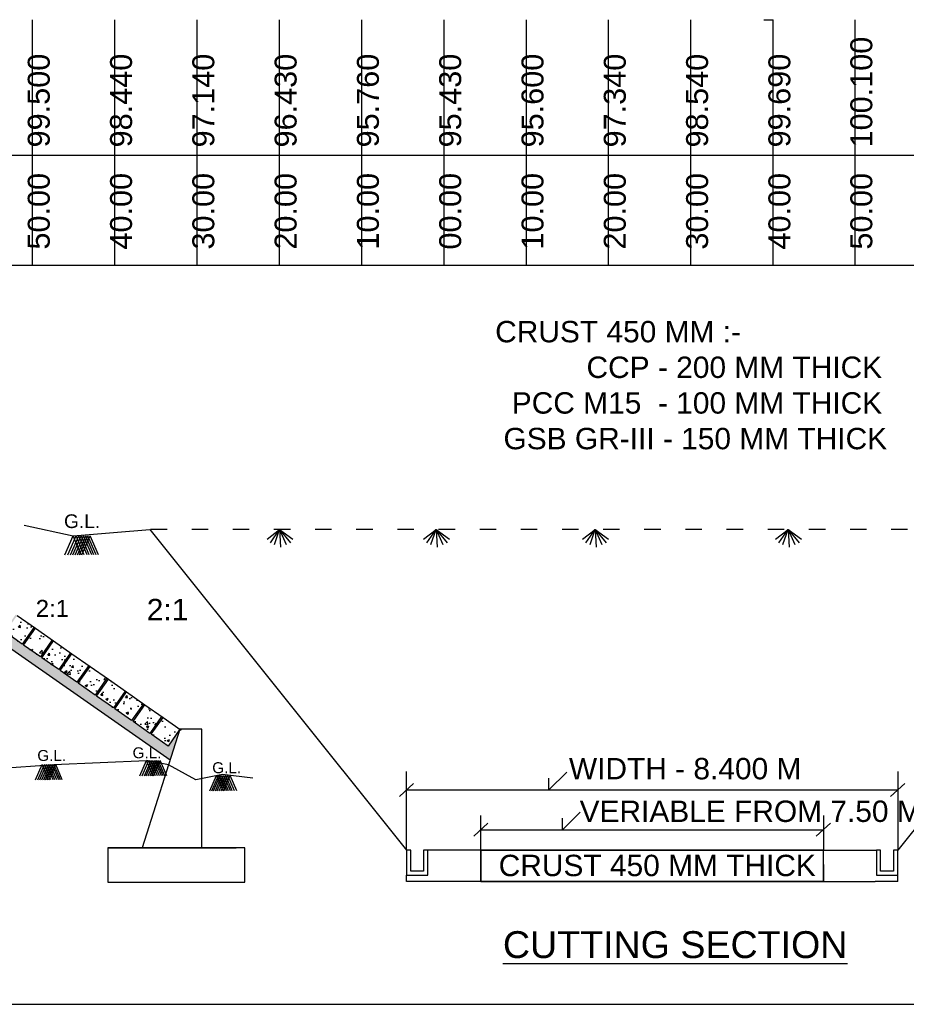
# Model space of a CAD drawing. Header units: inches. Extents: x -1841658761 to 3039153, y 1727 to 2165588347.
# Tile 3 of 20: x 10241 to 10370, y 4379 to 4522. Entities that reach past the tile are written whole.
import ezdxf

# ---------------------------------------------------------------- set-up
doc = ezdxf.new("R2010")
doc.units = ezdxf.units.IN
doc.header["$MEASUREMENT"] = 0
doc.linetypes.add('ACAD_ISO03W100', pattern=[30, 12, -18])

msp = doc.modelspace()

# ---------------------------------------------------------------- hatches: boundary and pattern name
at = {"ltscale": 0.02}
h = msp.add_hatch(dxfattribs=at)
h.set_pattern_fill('AR-SAND', color=256, scale=0.49926)
h.set_pattern_definition([(37.5, (4241.3925, 2670.0937), (-0.03145004, 0.96198531), [0, -0.75887463, 0, -0.84874136, 0, -0.81129689]), (7.5, (4241.3925, 2670.0937), (0.88357806, 1.4089836), [0, -0.40939289, 0, -0.68398569, 0, -0.2621113]), (327.5, (4240.7784, 2670.0937), (1.5547653, 0.00282534), [0, -0.24962981, 0, -0.89866733, 0, -1.17326012]), (317.5, (4240.7784, 2670.0937), (1.50083764, 0.43818797), [0, -0.12481491, 0, -0.58912636, 0, -0.674000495])])
h.paths.add_polyline_path([(10219.16785, 4444.84256), (10213.12115, 4444.84256), (10213.12115, 4446.07827), (10220.07695, 4446.07827), (10222.53077, 4444.36008), (10224.24895, 4446.8139), (10224.45344, 4446.67072), (10222.73525, 4444.2169), (10225.18907, 4442.49872), (10226.90725, 4444.95254), (10227.11174, 4444.80936), (10225.39356, 4442.35554), (10227.84737, 4440.63736), (10229.56556, 4443.09118), (10229.77004, 4442.94799), (10228.05186, 4440.49418), (10230.50568, 4438.776), (10232.22386, 4441.22981), (10232.42834, 4441.08663), (10230.71016, 4438.63281), (10233.16398, 4436.91463), (10234.88216, 4439.36845), (10235.08664, 4439.22527), (10233.36846, 4436.77145), (10235.82228, 4435.05327), (10237.54046, 4437.50709), (10237.74495, 4437.3639), (10236.02676, 4434.91009), (10238.48058, 4433.19191), (10240.19876, 4435.64572), (10240.40325, 4435.50254), (10238.68507, 4433.04872), (10241.13888, 4431.33054), (10242.85707, 4433.78436), (10243.06155, 4433.64118), (10241.34337, 4431.18736), (10243.79719, 4429.46918), (10245.51537, 4431.923), (10245.71985, 4431.77982), (10244.00167, 4429.326), (10246.45549, 4427.60782), (10248.17367, 4430.06163), (10248.37815, 4429.91845), (10246.65997, 4427.46464), (10249.11379, 4425.74645), (10250.83197, 4428.20027), (10251.03646, 4428.05709), (10249.31827, 4425.60327), (10251.77209, 4423.88509), (10253.49027, 4426.33891), (10253.69476, 4426.19573), (10251.97658, 4423.74191), (10254.43039, 4422.02373), (10256.14858, 4424.47754), (10256.35306, 4424.33436), (10254.63488, 4421.88055), (10257.0887, 4420.16236), (10258.80688, 4422.61618), (10259.01136, 4422.473), (10257.29318, 4420.01918), (10259.747, 4418.301), (10261.46518, 4420.75482), (10261.66966, 4420.61164), (10259.95148, 4418.15782), (10262.4053, 4416.43964), (10264.12348, 4418.89346), (10262.69898, 4414.4068)])
h = msp.add_hatch(dxfattribs=at)
h.set_pattern_fill('AR-CONC', color=256, scale=0.49926)
h.set_pattern_definition([(50, (4257.3423, 2681.262), (3.5809905, -0.3132961), [0.3744447, -4.118892]), (355, (4257.3423, 2681.262), (-0.6927294, 3.7553916), [0.2995558, -3.2951135]), (100.451444, (4257.6407, 2681.2358), (2.8882611, 3.4420955), [0.318229, -3.5005195]), (46.1842, (4257.3423, 2682.2604), (5.328305, -0.826371), [0.561667, -6.178338]), (96.63564, (4257.7864, 2682.1915), (4.6663897, 4.863381), [0.477344, -5.250782]), (351.18416, (4257.3423, 2682.2604), (4.6663897, 4.863381), [0.4493337, -4.9426703]), (21, (4257.8416, 2682.0108), (2.9801159, -2.0101136), [0.3744447, -4.118892]), (326, (4257.8416, 2682.0108), (1.2147752, 3.6203814), [0.2995558, -3.2951135]), (71.451445, (4258.09, 2681.8432), (4.194891, 1.6102678), [0.318229, -3.5005195]), (37.5, (4257.3423, 2681.2619), (0.06070925, 1.6620046), [0, -3.25517276, 0, -3.3450395, 0, -3.307595]), (7.5, (4257.3423, 2681.2619), (1.3134, 1.96913844), [0, -1.9071718, 0, -3.1802838, 0, -1.26063056]), (327.5, (4256.229, 2681.2619), (2.6651599, -0.11260737), [0, -1.2481491, 0, -3.8942251, 0, -5.1673371]), (317.5, (4255.7297, 2681.2619), (2.9116131, 0.4997838), [0, -1.6225938, 0, -2.5861649, 0, -3.66955825])])
h.paths.add_polyline_path([(10245.71985, 4431.77982), (10244.00167, 4429.326), (10246.45549, 4427.60782), (10248.17367, 4430.06163)])
h.paths.add_polyline_path([(10245.51537, 4431.923), (10243.06155, 4433.64118), (10241.34337, 4431.18736), (10243.79719, 4429.46918)])
h.paths.add_polyline_path([(10242.85707, 4433.78436), (10240.40325, 4435.50254), (10238.68507, 4433.04872), (10241.13888, 4431.33054)])
h.paths.add_polyline_path([(10240.19876, 4435.64572), (10237.74495, 4437.3639), (10236.02676, 4434.91009), (10238.48058, 4433.19191)])
h.paths.add_polyline_path([(10233.36846, 4436.77145), (10235.82228, 4435.05327), (10237.54046, 4437.50709), (10235.08664, 4439.22527)])
h.paths.add_polyline_path([(10234.88216, 4439.36845), (10232.42834, 4441.08663), (10230.71016, 4438.63281), (10233.16398, 4436.91463)])
h = msp.add_hatch(dxfattribs=at)
h.set_pattern_fill('AR-CONC', color=256, scale=0.49926)
h.set_pattern_definition([(50, (4241.3925, 2670.0937), (3.5809905, -0.3132961), [0.3744447, -4.118892]), (355, (4241.3925, 2670.0937), (-0.6927294, 3.7553916), [0.2995558, -3.2951135]), (100.451444, (4241.691, 2670.0676), (2.8882611, 3.4420955), [0.318229, -3.5005195]), (46.1842, (4241.3925, 2671.092), (5.328305, -0.826371), [0.561667, -6.178338]), (96.63564, (4241.8365, 2671.0233), (4.6663897, 4.863381), [0.477344, -5.250782]), (351.18416, (4241.3925, 2671.092), (4.6663897, 4.863381), [0.4493337, -4.9426703]), (21, (4241.8918, 2670.8426), (2.9801159, -2.0101136), [0.3744447, -4.118892]), (326, (4241.8918, 2670.8426), (1.2147752, 3.6203814), [0.2995558, -3.2951135]), (71.451445, (4242.14, 2670.675), (4.194891, 1.6102678), [0.318229, -3.5005195]), (37.5, (4241.3925, 2670.0937), (0.06070925, 1.6620046), [0, -3.25517276, 0, -3.3450395, 0, -3.307595]), (7.5, (4241.3925, 2670.0937), (1.3134, 1.96913844), [0, -1.9071718, 0, -3.1802838, 0, -1.26063056]), (327.5, (4240.2792, 2670.0937), (2.6651599, -0.11260737), [0, -1.2481491, 0, -3.8942251, 0, -5.1673371]), (317.5, (4239.78, 2670.0937), (2.9116131, 0.4997838), [0, -1.6225938, 0, -2.5861649, 0, -3.66955825])])
h.paths.add_polyline_path([(10261.66966, 4420.61164), (10264.12348, 4418.89346), (10262.4053, 4416.43964), (10259.95148, 4418.15782)])
h.paths.add_polyline_path([(10259.01136, 4422.473), (10261.46518, 4420.75482), (10259.747, 4418.301), (10257.29318, 4420.01918)])
h.paths.add_polyline_path([(10256.35306, 4424.33436), (10258.80688, 4422.61618), (10257.0887, 4420.16236), (10254.63488, 4421.88055)])
h.paths.add_polyline_path([(10251.97658, 4423.74191), (10253.69476, 4426.19573), (10256.14858, 4424.47754), (10254.43039, 4422.02373)])
h.paths.add_polyline_path([(10251.03646, 4428.05709), (10253.49027, 4426.33891), (10251.77209, 4423.88509), (10249.31827, 4425.60327)])
h.paths.add_polyline_path([(10248.37815, 4429.91845), (10250.83197, 4428.20027), (10249.11379, 4425.74645), (10246.65997, 4427.46464)])

# ---------------------------------------------------------------- linework, layer by layer
for p, q in [((10242.65029, 4486.57191), (10242.65029, 4522.44844)), ((10242.65029, 4486.57191), (10242.65029, 4522.44791)), ((10254.65028, 4486.57191), (10254.65028, 4522.44844)), ((10254.65028, 4486.57191), (10254.65028, 4522.44791)), ((10266.65027, 4486.57191), (10266.65027, 4522.44791)), ((10266.65027, 4486.57191), (10266.65027, 4522.43896)), ((10278.65026, 4486.57191), (10278.65026, 4522.44844)), ((10278.65026, 4486.57191), (10278.65026, 4522.43843)), ((10290.65025, 4486.57191), (10290.65025, 4522.44844)), ((10290.65025, 4486.57191), (10290.65025, 4522.44791)), ((10302.65024, 4486.57191), (10302.65024, 4522.44844)), ((10302.65024, 4486.57191), (10302.65024, 4522.44791)), ((10314.65023, 4486.57191), (10314.65023, 4522.44844)), ((10314.65023, 4486.57191), (10314.65023, 4522.44791)), ((10326.65022, 4486.57191), (10326.65022, 4522.44791)), ((10326.65022, 4486.57191), (10326.65022, 4522.43896)), ((10338.65021, 4486.57191), (10338.65021, 4522.44844)), ((10338.65021, 4486.57191), (10338.65021, 4522.43843)), ((10349.25744, 4522.44107), (10350.6502, 4522.44844)), ((10350.6502, 4486.57191), (10350.6502, 4522.44844)), ((10350.6502, 4486.57191), (10350.6502, 4522.44791)), ((10362.60034, 4486.57191), (10362.60034, 4522.44291)), ((10362.60034, 4486.57191), (10362.60034, 4522.44238)), ((10242.65029, 4502.23824), (10242.65029, 4517.27598)), ((10242.65029, 4502.23824), (10242.65029, 4517.27598)), ((10242.65029, 4502.23824), (10242.65029, 4517.27598)), ((10242.65029, 4502.23824), (10242.65029, 4517.27598)), ((10242.65029, 4502.23824), (10242.65029, 4517.27598)), ((10242.65029, 4502.23824), (10242.65029, 4517.27598)), ((10242.65029, 4502.23824), (10242.65029, 4517.27598)), ((10242.65029, 4502.23824), (10242.65029, 4517.27598)), ((10242.65029, 4502.23824), (10242.65029, 4517.27598)), ((10242.65029, 4502.23824), (10242.65029, 4517.27598)), ((10242.65029, 4502.23824), (10242.65029, 4517.27598)), ((10242.65029, 4502.23824), (10242.65029, 4517.27598)), ((10242.65029, 4502.23824), (10242.65029, 4517.27598)), ((10254.65028, 4502.23824), (10254.65028, 4517.27531)), ((10254.65028, 4502.23824), (10254.65028, 4517.27531)), ((10254.65028, 4502.23824), (10254.65028, 4517.27531)), ((10254.65028, 4502.23824), (10254.65028, 4517.27531)), ((10254.65028, 4502.23824), (10254.65028, 4517.27531)), ((10254.65028, 4502.23824), (10254.65028, 4517.27531)), ((10254.65028, 4502.23824), (10254.65028, 4517.27531)), ((10254.65028, 4502.23824), (10254.65028, 4517.27531)), ((10254.65028, 4502.23824), (10254.65028, 4517.27531)), ((10254.65028, 4502.23824), (10254.65028, 4517.27531)), ((10254.65028, 4502.23824), (10254.65028, 4517.27531)), ((10254.65028, 4502.23824), (10254.65028, 4517.27531)), ((10254.65028, 4502.23824), (10254.65028, 4517.27531)), ((10266.65027, 4502.23824), (10266.65027, 4517.27465)), ((10266.65027, 4502.23824), (10266.65027, 4517.27465)), ((10266.65027, 4502.23824), (10266.65027, 4517.27465)), ((10266.65027, 4502.23824), (10266.65027, 4517.27465)), ((10266.65027, 4502.23824), (10266.65027, 4517.27465)), ((10266.65027, 4502.23824), (10266.65027, 4517.27465)), ((10266.65027, 4502.23824), (10266.65027, 4517.27465)), ((10266.65027, 4502.23824), (10266.65027, 4517.27465)), ((10266.65027, 4502.23824), (10266.65027, 4517.27465)), ((10266.65027, 4502.23824), (10266.65027, 4517.27465)), ((10266.65027, 4502.23824), (10266.65027, 4517.27465)), ((10266.65027, 4502.23824), (10266.65027, 4517.27465)), ((10266.65027, 4502.23824), (10266.65027, 4517.27465)), ((10278.65026, 4502.22876), (10278.65026, 4517.27398)), ((10278.65026, 4502.22876), (10278.65026, 4517.27398)), ((10278.65026, 4502.22876), (10278.65026, 4517.27398)), ((10278.65026, 4502.22876), (10278.65026, 4517.27398)), ((10278.65026, 4502.22876), (10278.65026, 4517.27398)), ((10278.65026, 4502.22876), (10278.65026, 4517.27398)), ((10278.65026, 4502.22876), (10278.65026, 4517.27398)), ((10278.65026, 4502.22876), (10278.65026, 4517.27398)), ((10278.65026, 4502.22876), (10278.65026, 4517.27398)), ((10278.65026, 4502.22876), (10278.65026, 4517.27398)), ((10278.65026, 4502.22876), (10278.65026, 4517.27398)), ((10278.65026, 4502.22876), (10278.65026, 4517.27398)), ((10278.65026, 4502.22876), (10278.65026, 4517.27398)), ((10290.65025, 4502.23824), (10290.65025, 4517.27331)), ((10290.65025, 4502.23824), (10290.65025, 4517.27331)), ((10290.65025, 4502.23824), (10290.65025, 4517.27331)), ((10290.65025, 4502.23824), (10290.65025, 4517.27331)), ((10290.65025, 4502.23824), (10290.65025, 4517.27331)), ((10290.65025, 4502.23824), (10290.65025, 4517.27331)), ((10290.65025, 4502.23824), (10290.65025, 4517.27331)), ((10290.65025, 4502.23824), (10290.65025, 4517.27331)), ((10290.65025, 4502.23824), (10290.65025, 4517.27331)), ((10290.65025, 4502.23824), (10290.65025, 4517.27331)), ((10290.65025, 4502.23824), (10290.65025, 4517.27331)), ((10290.65025, 4502.23824), (10290.65025, 4517.27331)), ((10290.65025, 4502.23824), (10290.65025, 4517.27331)), ((10302.65024, 4502.23824), (10302.65024, 4517.27265)), ((10302.65024, 4502.23824), (10302.65024, 4517.27265)), ((10302.65024, 4502.23824), (10302.65024, 4517.27265)), ((10302.65024, 4502.23824), (10302.65024, 4517.27265)), ((10302.65024, 4502.23824), (10302.65024, 4517.27265)), ((10302.65024, 4502.23824), (10302.65024, 4517.27265)), ((10302.65024, 4502.23824), (10302.65024, 4517.27265)), ((10302.65024, 4502.23824), (10302.65024, 4517.27265)), ((10302.65024, 4502.23824), (10302.65024, 4517.27265)), ((10302.65024, 4502.23824), (10302.65024, 4517.27265)), ((10302.65024, 4502.23824), (10302.65024, 4517.27265)), ((10302.65024, 4502.23824), (10302.65024, 4517.27265)), ((10302.65024, 4502.23824), (10302.65024, 4517.27265)), ((10314.65023, 4502.23824), (10314.65023, 4517.27198)), ((10314.65023, 4502.23824), (10314.65023, 4517.27198)), ((10314.65023, 4502.23824), (10314.65023, 4517.27198)), ((10314.65023, 4502.23824), (10314.65023, 4517.27198)), ((10314.65023, 4502.23824), (10314.65023, 4517.27198)), ((10314.65023, 4502.23824), (10314.65023, 4517.27198)), ((10314.65023, 4502.23824), (10314.65023, 4517.27198)), ((10314.65023, 4502.23824), (10314.65023, 4517.27198)), ((10314.65023, 4502.23824), (10314.65023, 4517.27198)), ((10314.65023, 4502.23824), (10314.65023, 4517.27198)), ((10314.65023, 4502.23824), (10314.65023, 4517.27198)), ((10314.65023, 4502.23824), (10314.65023, 4517.27198)), ((10314.65023, 4502.23824), (10314.65023, 4517.27198)), ((10326.65022, 4486.57191), (10326.65022, 4516.77621)), ((10326.65022, 4486.57191), (10326.65022, 4516.77621)), ((10326.65022, 4486.57191), (10326.65022, 4516.77621)), ((10326.65022, 4486.57191), (10326.65022, 4516.77621)), ((10326.65022, 4486.57191), (10326.65022, 4516.77621)), ((10326.65022, 4486.57191), (10326.65022, 4516.77621)), ((10326.65022, 4486.57191), (10326.65022, 4516.77621)), ((10326.65022, 4486.57191), (10326.65022, 4516.77621)), ((10326.65022, 4486.57191), (10326.65022, 4516.77621)), ((10326.65022, 4486.57191), (10326.65022, 4516.77621)), ((10326.65022, 4486.57191), (10326.65022, 4516.77621)), ((10326.65022, 4486.57191), (10326.65022, 4516.77621)), ((10326.65022, 4486.57191), (10326.65022, 4516.77621)), ((10338.65021, 4486.57191), (10338.65021, 4516.76673)), ((10338.65021, 4486.57191), (10338.65021, 4516.76673)), ((10338.65021, 4486.57191), (10338.65021, 4516.76673)), ((10338.65021, 4486.57191), (10338.65021, 4516.76673)), ((10338.65021, 4486.57191), (10338.65021, 4516.76673)), ((10338.65021, 4486.57191), (10338.65021, 4516.76673)), ((10338.65021, 4486.57191), (10338.65021, 4516.76673)), ((10338.65021, 4486.57191), (10338.65021, 4516.76673)), ((10338.65021, 4486.57191), (10338.65021, 4516.76673)), ((10338.65021, 4486.57191), (10338.65021, 4516.76673)), ((10338.65021, 4486.57191), (10338.65021, 4516.76673)), ((10338.65021, 4486.57191), (10338.65021, 4516.76673)), ((10338.65021, 4486.57191), (10338.65021, 4516.76673)), ((10350.6502, 4486.57191), (10350.6502, 4516.77621)), ((10350.6502, 4486.57191), (10350.6502, 4516.77621)), ((10350.6502, 4486.57191), (10350.6502, 4516.77621)), ((10350.6502, 4486.57191), (10350.6502, 4516.77621)), ((10350.6502, 4486.57191), (10350.6502, 4516.77621)), ((10350.6502, 4486.57191), (10350.6502, 4516.77621)), ((10350.6502, 4486.57191), (10350.6502, 4516.77621)), ((10350.6502, 4486.57191), (10350.6502, 4516.77621)), ((10350.6502, 4486.57191), (10350.6502, 4516.77621)), ((10350.6502, 4486.57191), (10350.6502, 4516.77621)), ((10350.6502, 4486.57191), (10350.6502, 4516.77621)), ((10350.6502, 4486.57191), (10350.6502, 4516.77621)), ((10350.6502, 4486.57191), (10350.6502, 4516.77621)), ((10362.60034, 4486.57191), (10362.60034, 4516.77067)), ((10362.60034, 4486.57191), (10362.60034, 4516.77067)), ((10362.60034, 4486.57191), (10362.60034, 4516.77067)), ((10362.60034, 4486.57191), (10362.60034, 4516.77067)), ((10362.60034, 4486.57191), (10362.60034, 4516.77067)), ((10362.60034, 4486.57191), (10362.60034, 4516.77067)), ((10362.60034, 4486.57191), (10362.60034, 4516.77067)), ((10362.60034, 4486.57191), (10362.60034, 4516.77067)), ((10362.60034, 4486.57191), (10362.60034, 4516.77067)), ((10362.60034, 4486.57191), (10362.60034, 4516.77067)), ((10362.60034, 4486.57191), (10362.60034, 4516.77067)), ((10362.60034, 4486.57191), (10362.60034, 4516.77067)), ((10362.60034, 4486.57191), (10362.60034, 4516.77067)), ((10112.35003, 4502.68836), (10490.10963, 4502.66769)), ((10490.10963, 4486.57191), (10112.35003, 4486.57191)), ((10241.42926, 4448.67763), (10248.55739, 4447.12341)), ((10248.55739, 4447.12341), (10259.73344, 4448.07052)), ((10259.73344, 4448.07052), (10297.16992, 4401.27493)), ((10276.8365, 4446.63124), (10278.65328, 4448.07052)), ((10277.32265, 4446.12204), (10278.65328, 4448.07052)), ((10277.91439, 4445.83817), (10278.65328, 4448.07052)), ((10278.65328, 4448.07052), (10280.59537, 4446.63124)), ((10278.65328, 4448.07052), (10280.26791, 4446.12204)), ((10278.65328, 4448.07052), (10279.62309, 4445.83817)), ((10278.65328, 4448.07052), (10278.79859, 4445.49224)), ((10299.66434, 4446.63124), (10301.48112, 4448.07052)), ((10300.15049, 4446.12204), (10301.48112, 4448.07052)), ((10300.74223, 4445.83817), (10301.48112, 4448.07052)), ((10301.48112, 4448.07052), (10303.42321, 4446.63124)), ((10301.48112, 4448.07052), (10303.09575, 4446.12204)), ((10301.48112, 4448.07052), (10302.45093, 4445.83817)), ((10301.48112, 4448.07052), (10301.62644, 4445.49224)), ((10322.86242, 4446.63124), (10324.6792, 4448.07052)), ((10323.34857, 4446.12204), (10324.6792, 4448.07052)), ((10323.94031, 4445.83817), (10324.6792, 4448.07052)), ((10324.6792, 4448.07052), (10326.62129, 4446.63124)), ((10324.6792, 4448.07052), (10326.29383, 4446.12204)), ((10324.6792, 4448.07052), (10325.64901, 4445.83817)), ((10324.6792, 4448.07052), (10324.82452, 4445.49224)), ((10350.9962, 4446.63124), (10352.81298, 4448.07052)), ((10351.48235, 4446.12204), (10352.81298, 4448.07052)), ((10352.07409, 4445.83817), (10352.81298, 4448.07052)), ((10352.81298, 4448.07052), (10354.75507, 4446.63124)), ((10352.81298, 4448.07052), (10354.42761, 4446.12204)), ((10352.81298, 4448.07052), (10353.78279, 4445.83817)), ((10352.81298, 4448.07052), (10352.9583, 4445.49224)), ((10406.24982, 4448.07052), (10368.81334, 4401.27493)), ((10247.35811, 4444.34252), (10248.55739, 4447.12341)), ((10247.78585, 4444.34252), (10248.98514, 4447.12341)), ((10248.18746, 4444.34252), (10249.38674, 4447.12341)), ((10248.51064, 4444.34252), (10249.70993, 4447.12341)), ((10249.75668, 4444.34252), (10248.55739, 4447.12341)), ((10248.87185, 4444.34252), (10250.07114, 4447.12341)), ((10250.18442, 4444.34252), (10248.98514, 4447.12341)), ((10249.19504, 4444.34252), (10250.39432, 4447.12341)), ((10250.58603, 4444.34252), (10249.38674, 4447.12341)), ((10249.50159, 4444.34252), (10250.70087, 4447.12341)), ((10250.90921, 4444.34252), (10249.70993, 4447.12341)), ((10249.85091, 4444.34252), (10251.0502, 4447.12341)), ((10251.27042, 4444.34252), (10250.07114, 4447.12341)), ((10251.59361, 4444.34252), (10250.39432, 4447.12341)), ((10251.90016, 4444.34252), (10250.70087, 4447.12341)), ((10252.24948, 4444.34252), (10251.0502, 4447.12341)), ((10262.69898, 4414.4068), (10219.16785, 4444.84256)), ((10240.40325, 4435.50254), (10243.06155, 4433.64118)), ((10241.13888, 4431.33054), (10238.68507, 4433.04872)), ((10242.85707, 4433.78436), (10241.13888, 4431.33054)), ((10241.34337, 4431.18736), (10243.06155, 4433.64118)), ((10243.06155, 4433.64118), (10245.71985, 4431.77982)), ((10245.51537, 4431.923), (10243.79719, 4429.46918)), ((10244.00167, 4429.326), (10245.71985, 4431.77982)), ((10245.71985, 4431.77982), (10248.37815, 4429.91845)), ((10243.79719, 4429.46918), (10241.34337, 4431.18736)), ((10248.17367, 4430.06163), (10246.45549, 4427.60782)), ((10246.45549, 4427.60782), (10244.00167, 4429.326)), ((10246.65997, 4427.46464), (10248.37815, 4429.91845)), ((10248.37815, 4429.91845), (10251.03646, 4428.05709)), ((10249.11379, 4425.74645), (10246.65997, 4427.46464)), ((10250.83197, 4428.20027), (10249.11379, 4425.74645)), ((10249.31827, 4425.60327), (10251.03646, 4428.05709)), ((10251.03646, 4428.05709), (10253.69476, 4426.19573)), ((10253.49027, 4426.33891), (10251.77209, 4423.88509)), ((10251.97658, 4423.74191), (10253.69476, 4426.19573)), ((10253.69476, 4426.19573), (10256.35306, 4424.33436)), ((10251.77209, 4423.88509), (10249.31827, 4425.60327)), ((10256.14858, 4424.47754), (10254.43039, 4422.02373)), ((10254.63488, 4421.88055), (10256.35306, 4424.33436)), ((10256.35306, 4424.33436), (10259.01136, 4422.473)), ((10254.43039, 4422.02373), (10251.97658, 4423.74191)), ((10257.0887, 4420.16236), (10254.63488, 4421.88055)), ((10258.80688, 4422.61618), (10257.0887, 4420.16236)), ((10257.29318, 4420.01918), (10259.01136, 4422.473)), ((10259.01136, 4422.473), (10261.66966, 4420.61164)), ((10259.747, 4418.301), (10257.29318, 4420.01918)), ((10261.46518, 4420.75482), (10259.747, 4418.301)), ((10259.95148, 4418.15782), (10261.66966, 4420.61164)), ((10261.66966, 4420.61164), (10264.32797, 4418.75027)), ((10264.12348, 4418.89346), (10258.63076, 4401.59336)), ((10264.12348, 4418.89346), (10262.4053, 4416.43964)), ((10267.32441, 4418.89346), (10264.12348, 4418.89346)), ((10267.32441, 4401.59336), (10267.32441, 4418.89346)), ((10262.4053, 4416.43964), (10259.95148, 4418.15782)), ((10263.26439, 4417.66655), (10263.26439, 4417.66655)), ((10245.73841, 4413.75087), (10259.26377, 4414.31581)), ((10258.30414, 4412.09062), (10259.26377, 4414.31581)), ((10258.64641, 4412.09062), (10259.60604, 4414.31581)), ((10258.96776, 4412.09062), (10259.92739, 4414.31581)), ((10259.22636, 4412.09062), (10260.186, 4414.31581)), ((10260.2234, 4412.09062), (10259.26377, 4414.31581)), ((10262.47101, 4413.68878), (10259.26377, 4414.31581)), ((10259.51539, 4412.09062), (10260.47502, 4414.31581)), ((10260.56567, 4412.09062), (10259.60604, 4414.31581)), ((10259.77399, 4412.09062), (10260.73363, 4414.31581)), ((10260.88703, 4412.09062), (10259.92739, 4414.31581)), ((10260.01929, 4412.09062), (10260.97892, 4414.31581)), ((10261.14563, 4412.09062), (10260.186, 4414.31581)), ((10260.29881, 4412.09062), (10261.25844, 4414.31581)), ((10261.43466, 4412.09062), (10260.47502, 4414.31581)), ((10261.69326, 4412.09062), (10260.73363, 4414.31581)), ((10261.93855, 4412.09062), (10260.97892, 4414.31581)), ((10262.21807, 4412.09062), (10261.25844, 4414.31581)), ((10234.82951, 4413.00829), (10245.73841, 4413.75087)), ((10243.06363, 4411.52568), (10244.02326, 4413.75087)), ((10243.40589, 4411.52568), (10244.36553, 4413.75087)), ((10243.72725, 4411.52568), (10244.68688, 4413.75087)), ((10243.98585, 4411.52568), (10244.94548, 4413.75087)), ((10244.98289, 4411.52568), (10244.02326, 4413.75087)), ((10244.27488, 4411.52568), (10245.23451, 4413.75087)), ((10245.32516, 4411.52568), (10244.36553, 4413.75087)), ((10244.53348, 4411.52568), (10245.49312, 4413.75087)), ((10245.64651, 4411.52568), (10244.68688, 4413.75087)), ((10244.77878, 4411.52568), (10245.73841, 4413.75087)), ((10245.90512, 4411.52568), (10244.94548, 4413.75087)), ((10245.0583, 4411.52568), (10246.01793, 4413.75087)), ((10246.19415, 4411.52568), (10245.23451, 4413.75087)), ((10246.45275, 4411.52568), (10245.49312, 4413.75087)), ((10246.69804, 4411.52568), (10245.73841, 4413.75087)), ((10246.97756, 4411.52568), (10246.01793, 4413.75087)), ((10266.46873, 4411.51805), (10262.47101, 4413.68878)), ((10270.34969, 4412.27665), (10266.46873, 4411.51805)), ((10268.51563, 4409.91585), (10269.47526, 4412.14103)), ((10268.79515, 4409.91585), (10269.75478, 4412.14103)), ((10269.04044, 4409.91585), (10270.00007, 4412.14103)), ((10269.29904, 4409.91585), (10270.25868, 4412.14103)), ((10270.43489, 4409.91585), (10269.47526, 4412.14103)), ((10269.58807, 4409.91585), (10270.5477, 4412.14103)), ((10270.71441, 4409.91585), (10269.75478, 4412.14103)), ((10269.84668, 4409.91585), (10270.80631, 4412.14103)), ((10270.95971, 4409.91585), (10270.00007, 4412.14103)), ((10270.16803, 4409.91585), (10271.12766, 4412.14103)), ((10271.21831, 4409.91585), (10270.25868, 4412.14103)), ((10274.74786, 4411.74421), (10270.34969, 4412.27665)), ((10270.5103, 4409.91585), (10271.46993, 4412.14103)), ((10271.50734, 4409.91585), (10270.5477, 4412.14103)), ((10271.76594, 4409.91585), (10270.80631, 4412.14103)), ((10272.08729, 4409.91585), (10271.12766, 4412.14103)), ((10272.42956, 4409.91585), (10271.46993, 4412.14103)), ((10297.16992, 4401.27493), (10297.16992, 4412.72542)), ((10317.94833, 4410.05161), (10320.5457, 4412.63651)), ((10320.5457, 4412.63651), (10317.94833, 4410.05161)), ((10317.94833, 4410.05161), (10317.94833, 4411.74087)), ((10368.81334, 4412.72542), (10368.81334, 4401.27493)), ((10296.12892, 4409.10216), (10298.21091, 4411.00106)), ((10297.16992, 4410.05161), (10368.81334, 4410.05161)), ((10367.77235, 4409.10216), (10369.85433, 4411.00106)), ((10308.01008, 4401.27493), (10308.01008, 4406.33149)), ((10319.89933, 4404.23325), (10322.49669, 4406.81814)), ((10322.49669, 4406.81814), (10319.89933, 4404.23325)), ((10319.89933, 4404.23325), (10319.89933, 4405.92251)), ((10357.97317, 4406.33149), (10357.97317, 4401.27493)), ((10306.96909, 4403.2838), (10309.05107, 4405.1827)), ((10308.01008, 4404.23325), (10357.97317, 4404.23325)), ((10308.01008, 4404.23325), (10319.89933, 4404.23325)), ((10356.93218, 4403.2838), (10359.01416, 4405.1827)), ((10253.63816, 4401.59336), (10257.08857, 4401.59336)), ((10258.63076, 4401.59336), (10253.63816, 4401.59336)), ((10253.63816, 4401.59336), (10253.63816, 4396.60077)), ((10257.08857, 4401.59336), (10267.32441, 4401.59336)), ((10268.86659, 4401.59336), (10258.63076, 4401.59336)), ((10267.32441, 4401.59336), (10272.317, 4401.59336)), ((10273.60855, 4401.59336), (10268.86659, 4401.59336)), ((10273.60855, 4396.60077), (10273.60855, 4401.59336)), ((10297.16992, 4401.27493), (10297.16992, 4398.20831)), ((10297.79386, 4401.27493), (10297.16992, 4401.27493)), ((10297.79386, 4398.20831), (10297.79386, 4401.27493)), ((10300.28962, 4401.27493), (10299.66568, 4401.27493)), ((10299.66568, 4401.27493), (10299.66568, 4398.20831)), ((10308.01008, 4401.27493), (10300.28962, 4401.27493)), ((10300.28962, 4397.58437), (10300.28962, 4401.27493)), ((10308.01008, 4401.27493), (10357.97317, 4401.27493)), ((10308.01008, 4396.66401), (10308.01008, 4401.27493)), ((10357.97317, 4401.27493), (10308.01008, 4401.27493)), ((10308.01008, 4401.27493), (10308.01008, 4396.66401)), ((10357.97317, 4396.66401), (10357.97317, 4401.27493)), ((10357.97317, 4401.27493), (10365.69363, 4401.27493)), ((10365.69363, 4401.27493), (10365.69363, 4398.20831)), ((10366.31758, 4401.27493), (10365.69363, 4401.27493)), ((10366.31758, 4398.20831), (10366.31758, 4401.27493)), ((10368.81334, 4401.27493), (10368.1894, 4401.27493)), ((10368.1894, 4401.27493), (10368.1894, 4398.20831)), ((10368.81334, 4397.58437), (10368.81334, 4401.27493)), ((10308.01008, 4399.15977), (10308.01008, 4396.66401)), ((10357.97317, 4399.15977), (10357.97317, 4396.66401)), ((10297.16992, 4398.20831), (10297.16992, 4397.58437)), ((10297.16992, 4397.58437), (10300.28962, 4397.58437)), ((10297.16992, 4396.66401), (10297.16992, 4397.58437)), ((10299.66568, 4398.20831), (10297.79386, 4398.20831)), ((10365.69363, 4398.20831), (10365.69363, 4397.58437)), ((10365.69363, 4397.58437), (10368.81334, 4397.58437)), ((10368.1894, 4398.20831), (10366.31758, 4398.20831)), ((10368.81334, 4396.66401), (10368.81334, 4397.58437)), ((10253.63816, 4396.60077), (10273.60855, 4396.60077)), ((10300.45332, 4396.66401), (10297.16992, 4396.66401)), ((10308.01008, 4396.66401), (10300.45332, 4396.66401)), ((10357.97317, 4396.66401), (10308.01008, 4396.66401)), ((10308.01008, 4396.66401), (10357.97317, 4396.66401)), ((10357.97317, 4396.66401), (10365.52993, 4396.66401)), ((10368.81334, 4396.66401), (10365.52993, 4396.66401)), ((10211.02466, 4378.75709), (10494.8404, 4378.75709))]:
    msp.add_line(p, q, dxfattribs=at)
at = {"linetype": 'ACAD_ISO03W100', "ltscale": 0.2}
msp.add_line((10406.24982, 4448.07052), (10259.73344, 4448.07052), dxfattribs=at)

# ---------------------------------------------------------------- texts
at = {"char_height": 6, "attachment_point": 1, "rotation": 90}
for s, insert in [('{\\fArial|b0|i0|c0|p34; \\H0.53333x;50.00   100.100}', (10361.89572, 4486.56637)), ('{\\fArial|b0|i0|c0|p34; \\H0.53333x;50.00   99.500}', (10241.94567, 4486.57191)), ('{\\fArial|b0|i0|c0|p34; \\H0.53333x;40.00   98.440}', (10253.94566, 4486.57191)), ('{\\fArial|b0|i0|c0|p34; \\H0.53333x;30.00   97.140}', (10265.94565, 4486.57191)), ('{\\fArial|b0|i0|c0|p34; \\H0.53333x;20.00   96.430}', (10277.94564, 4486.56243)), ('{\\fArial|b0|i0|c0|p34; \\H0.53333x;10.00   95.760}', (10289.94563, 4486.57191)), ('{\\fArial|b0|i0|c0|p34; \\H0.53333x;00.00   95.430}', (10301.94562, 4486.57191)), ('{\\fArial|b0|i0|c0|p34; \\H0.53333x;10.00   95.600}', (10313.94561, 4486.57191)), ('{\\fArial|b0|i0|c0|p34; \\H0.53333x;20.00   97.340}', (10325.9456, 4486.57191)), ('{\\fArial|b0|i0|c0|p34; \\H0.53333x;30.00   98.540}', (10337.94559, 4486.56243)), ('{\\fArial|b0|i0|c0|p34; \\H0.53333x;40.00   99.690}', (10349.94558, 4486.57191))]:
    msp.add_mtext(s, dxfattribs=dict(at, insert=insert))
at = {"ltscale": 5, "attachment_point": 1}
for s, insert, char_height in [('{\\fArial|b0|i0|c0|p34;\\H0.79505x;CRUST 450 MM :-\\P           CCP - 200 MM THICK\\P  PCC M15  - 100 MM THICK\\P GSB GR-III - 150 MM THICK}', (10310.10368, 4478.48489), 3.9247681), ('{\\fArial|b0|i0|c0|p34;\\H0.79505x;2:1}', (10243.10947, 4437.77659), 3.1398145), ('{\\fArial|b0|i0|c0|p34;\\H0.79505x;2:1}', (10259.29783, 4437.92454), 3.9239299), ('{\\fArial|b0|i0|c0|p34;\\H0.79505x;WIDTH - 8.400 M}', (10320.86175, 4414.71042), 3.9239299), ('{\\fArial|b0|i0|c0|p34;\\H0.79505x;VERIABLE FROM 7.50 M TO 3.750 M}', (10322.41827, 4408.48963), 3.9239299), ('{\\fArial|b0|i0|c0|p34;\\H0.79505x;CRUST 450 MM THICK}', (10310.61962, 4400.57997), 3.9239299), ('{\\fArial|b0|i0|c0|p34;\\LCUTTING SECTION}', (10311.22937, 4389.42955), 3.9239042)]:
    msp.add_mtext(s, dxfattribs=dict(at, insert=insert, char_height=char_height))
at = {"ltscale": 5, "attachment_point": 1, "line_spacing_factor": 0.75}
for insert, char_height, width in [((10247.23476, 4450.25956), 1.996612, 7.4291041), ((10243.33649, 4415.86945), 1.5976308, 5.9445529), ((10257.22811, 4416.26147), 1.5976308, 5.9445529), ((10268.84622, 4414.0835), 1.5976308, 5.9445529)]:
    msp.add_mtext('{\\fArial|b0|i0|c0|p34;G.L.}', dxfattribs=dict(at, insert=insert, char_height=char_height, width=width))

doc.saveas('drawing.dxf')
